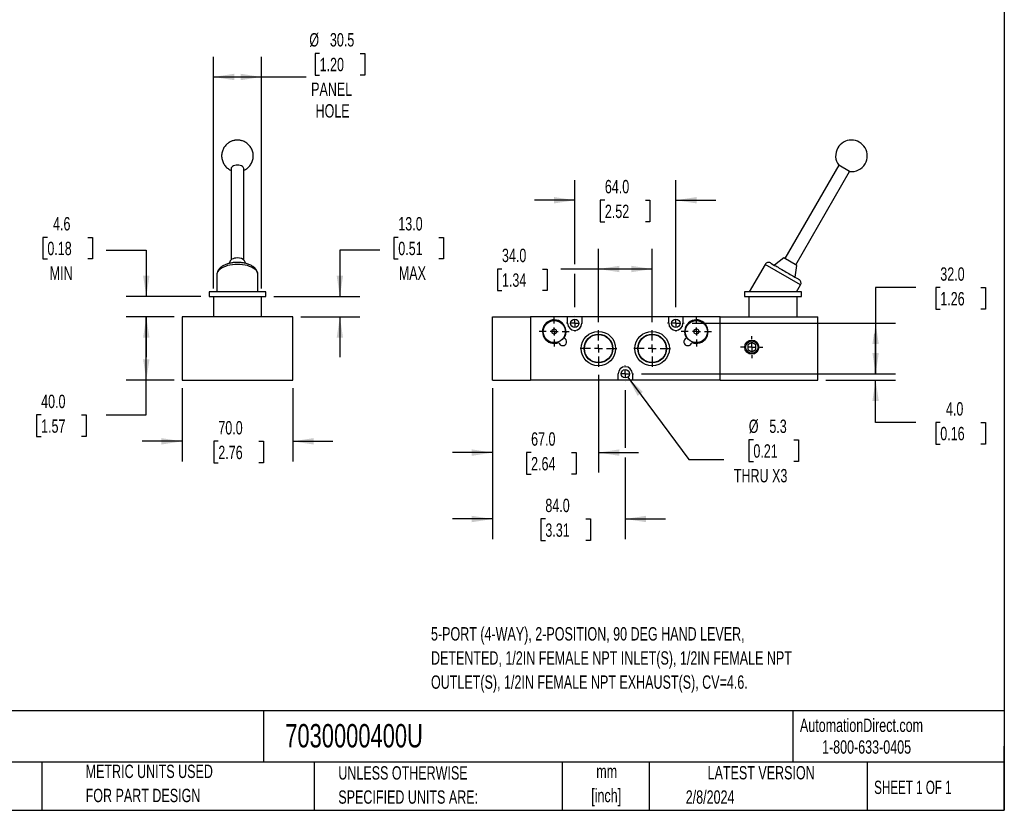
# Model space of a CAD drawing. Header units: millimetres. Extents: x 25 to 1092, y 25 to 838.
# Tile 2 of 3: x 469 to 1092, y 25 to 526. Entities that reach past the tile are written whole.
import ezdxf

# ---------------------------------------------------------------- set-up
doc = ezdxf.new("R2010")
doc.units = ezdxf.units.MM
doc.header["$LTSCALE"] = 4
doc.linetypes.add('CENTERX2', pattern=[20.32, 12.7, -2.54, 2.54, -2.54])
doc.layers.add('CENTER', color=40, linetype='CENTERX2')
doc.layers.add('DIMENSIONS', color=140, linetype='Continuous', lineweight=25)
doc.layers.add('TEXT', color=140, linetype='Continuous', lineweight=25)
doc.styles.add('SLDTEXTSTYLE0', font='TXT', dxfattribs={"width": 0.7})
doc.styles.add('SLDTEXTSTYLE1', font='TXT', dxfattribs={"width": 0.65})
doc.dimstyles.new('SLDDIMSTYLE1', dxfattribs={"dimtxt": 8.632031, "dimasz": 13.208, "dimexe": 0, "dimexo": 0.0625, "dimgap": 2.158008, "dimtad": 0, "dimtih": 1, "dimtoh": 1, "dimrnd": 1e-09, "dimzin": 12, "dimdsep": 46, "dimtxsty": 'SLDTEXTSTYLE0', "dimsah": 1, "dimcen": 0.09, "dimadec": 0, "dimazin": 3, "dimtfac": 1, "dimtofl": 0, "dimtmove": 0, "dimatfit": 3, "dimfxl": 0, "dimfrac": 2, "dimtolj": 1, "dimtzin": 12, "dimarcsym": 0})
doc.dimstyles.new('SLDDIMSTYLE2', dxfattribs={"dimtxt": 8.632031, "dimasz": 13.208, "dimexe": 0, "dimexo": 0.0625, "dimgap": 2.158008, "dimtad": 0, "dimtih": 1, "dimtoh": 1, "dimrnd": 1e-09, "dimzin": 4, "dimdsep": 46, "dimtxsty": 'SLDTEXTSTYLE0', "dimsah": 1, "dimcen": 0.09, "dimadec": 0, "dimazin": 1, "dimtfac": 1, "dimtmove": 0, "dimatfit": 0, "dimfxl": 0, "dimfrac": 2, "dimtolj": 1, "dimtzin": 12, "dimarcsym": 0})
doc.dimstyles.new('SLDDIMSTYLE3', dxfattribs={"dimtxt": 8.632031, "dimasz": 13.208, "dimexe": 0, "dimexo": 0.0625, "dimgap": 2.158008, "dimtad": 0, "dimtih": 1, "dimtoh": 1, "dimrnd": 1e-09, "dimzin": 4, "dimdsep": 46, "dimtxsty": 'SLDTEXTSTYLE0', "dimsah": 1, "dimcen": 0.09, "dimadec": 0, "dimazin": 1, "dimtfac": 1, "dimtofl": 0, "dimtmove": 0, "dimatfit": 3, "dimfxl": 0, "dimfrac": 2, "dimtolj": 1, "dimtzin": 12, "dimarcsym": 0})
doc.dimstyles.new('SLDDIMSTYLE5', dxfattribs={"dimtxt": 8.632031, "dimasz": 13.208, "dimexe": 0, "dimexo": 0.0625, "dimgap": 2.158008, "dimtad": 0, "dimtih": 1, "dimtoh": 1, "dimrnd": 1e-09, "dimzin": 12, "dimdsep": 46, "dimtxsty": 'SLDTEXTSTYLE0', "dimsah": 1, "dimcen": 0.09, "dimadec": 0, "dimazin": 3, "dimtfac": 1, "dimtmove": 0, "dimatfit": 0, "dimfxl": 0, "dimfrac": 2, "dimtolj": 1, "dimtzin": 12, "dimarcsym": 0})
doc.dimstyles.new('SLDDIMSTYLE6', dxfattribs={"dimtxt": 8.632031, "dimasz": 13.208, "dimexe": 0, "dimexo": 0.0625, "dimgap": 2.158008, "dimtad": 0, "dimtih": 1, "dimtoh": 1, "dimrnd": 1e-09, "dimzin": 12, "dimdsep": 46, "dimtxsty": 'SLDTEXTSTYLE0', "dimsah": 1, "dimcen": 0, "dimadec": 0, "dimazin": 3, "dimtfac": 1, "dimtofl": 0, "dimtmove": 0, "dimatfit": 3, "dimfxl": 0, "dimfrac": 2, "dimtolj": 1, "dimtzin": 12, "dimarcsym": 0})

# ---------------------------------------------------------------- blocks, each defined once
blk = doc.blocks.new('_D_8')
at = {"layer": 'DIMENSIONS'}
for p, q in [((571.55, 292.92), (571.55, 246.51)), ((641.55, 292.92), (641.55, 246.51)), ((571.55, 259.21), (546.15, 259.21)), ((594.44, 259.21), (591.54, 259.21)), ((591.54, 259.21), (591.54, 245.49)), ((620.09, 259.21), (622.99, 259.21)), ((622.99, 259.21), (622.99, 245.49)), ((641.55, 259.21), (666.95, 259.21)), ((591.54, 245.49), (594.44, 245.49)), ((622.99, 245.49), (620.09, 245.49))]:
    blk.add_line(p, q, dxfattribs=at)
for points in [[(571.55, 259.21), (558.34, 261.24), (558.34, 257.18)], [(641.55, 259.21), (654.76, 257.18), (654.76, 261.24)]]:
    blk.add_solid(points, dxfattribs=at)
at = {"layer": 'DIMENSIONS', "char_height": 8.467, "attachment_point": 1, "style": 'SLDTEXTSTYLE0'}
for s, insert in [('70.0', (594.44, 272.06)), ('2.76', (594.44, 256.41))]:
    blk.add_mtext(s, dxfattribs=dict(at, insert=insert))
blk = doc.blocks.new('_D_9')
at = {"layer": 'DIMENSIONS'}
for p, q in [((566.47, 338), (536.13, 338)), ((548.83, 298), (548.83, 338)), ((566.47, 298), (536.13, 298)), ((548.83, 275.91), (548.83, 298)), ((482.22, 275.91), (479.32, 275.91)), ((479.32, 275.91), (479.32, 262.19)), ((507.87, 275.91), (510.77, 275.91)), ((510.77, 275.91), (510.77, 262.19)), ((523.43, 275.91), (548.83, 275.91)), ((479.32, 262.19), (482.22, 262.19)), ((510.77, 262.19), (507.87, 262.19))]:
    blk.add_line(p, q, dxfattribs=at)
for points in [[(548.83, 338), (546.79, 324.79), (550.86, 324.79)], [(548.83, 298), (550.86, 311.2), (546.79, 311.2)]]:
    blk.add_solid(points, dxfattribs=at)
at = {"layer": 'DIMENSIONS', "char_height": 8.467, "attachment_point": 1, "style": 'SLDTEXTSTYLE0'}
for s, insert in [('40.0', (482.22, 288.75)), ('1.57', (482.22, 273.1))]:
    blk.add_mtext(s, dxfattribs=dict(at, insert=insert))
blk = doc.blocks.new('_D_10')
at = {"layer": 'DIMENSIONS'}
for p, q in [((486.18, 388.46), (483.28, 388.46)), ((483.28, 388.46), (483.28, 374.74)), ((511.83, 388.46), (514.73, 388.46)), ((514.73, 388.46), (514.73, 374.74)), ((523.43, 380.38), (548.83, 380.38)), ((548.83, 380.38), (548.83, 351)), ((483.28, 374.74), (486.18, 374.74)), ((514.73, 374.74), (511.83, 374.74)), ((583.47, 351), (536.13, 351)), ((566.47, 338), (536.13, 338)), ((548.83, 338), (548.83, 312.6))]:
    blk.add_line(p, q, dxfattribs=at)
for points in [[(548.83, 351), (550.86, 364.2), (546.79, 364.2)], [(548.83, 338), (546.79, 324.79), (550.86, 324.79)]]:
    blk.add_solid(points, dxfattribs=at)
at = {"layer": 'DIMENSIONS', "char_height": 8.467, "attachment_point": 1, "style": 'SLDTEXTSTYLE0'}
for s, insert in [('4.6', (489.77, 401.3)), ('0.18', (486.18, 385.65)), ('MIN', (487.64, 370))]:
    blk.add_mtext(s, dxfattribs=dict(at, insert=insert))
blk = doc.blocks.new('_D_11')
at = {"layer": 'DIMENSIONS'}
for p, q in [((708.41, 388.46), (705.51, 388.46)), ((705.51, 388.46), (705.51, 374.74)), ((734.06, 388.46), (736.96, 388.46)), ((736.96, 388.46), (736.96, 374.74)), ((696.82, 380.38), (671.42, 380.38)), ((671.42, 380.38), (671.42, 351)), ((705.51, 374.74), (708.41, 374.74)), ((736.96, 374.74), (734.06, 374.74)), ((629.63, 351), (684.12, 351)), ((646.63, 338), (684.12, 338)), ((671.42, 338), (671.42, 312.6))]:
    blk.add_line(p, q, dxfattribs=at)
for points in [[(671.42, 351), (673.45, 364.2), (669.39, 364.2)], [(671.42, 338), (669.39, 324.79), (673.45, 324.79)]]:
    blk.add_solid(points, dxfattribs=at)
at = {"layer": 'DIMENSIONS', "char_height": 8.467, "attachment_point": 1, "style": 'SLDTEXTSTYLE0'}
for s, insert in [('13.0', (708.41, 401.3)), ('0.51', (708.41, 385.65)), ('MAX', (708.76, 370))]:
    blk.add_mtext(s, dxfattribs=dict(at, insert=insert))
blk = doc.blocks.new('_D_12')
at = {"layer": 'DIMENSIONS'}
for p, q in [((591.3, 356.08), (591.3, 502.78)), ((621.8, 356.08), (621.8, 502.78)), ((658.59, 505.01), (655.69, 505.01)), ((655.69, 505.01), (655.69, 491.29)), ((684.24, 505.01), (687.14, 505.01)), ((687.14, 505.01), (687.14, 491.29)), ((591.3, 490.08), (621.8, 490.08)), ((621.8, 490.08), (650.15, 490.08)), ((655.69, 491.29), (658.59, 491.29)), ((687.14, 491.29), (684.24, 491.29))]:
    blk.add_line(p, q, dxfattribs=at)
for points in [[(591.3, 490.08), (604.51, 488.05), (604.51, 492.11)], [(621.8, 490.08), (608.59, 492.11), (608.59, 488.05)]]:
    blk.add_solid(points, dxfattribs=at)
at = {"layer": 'DIMENSIONS', "char_height": 8.467, "attachment_point": 1, "style": 'SLDTEXTSTYLE0'}
for s, insert in [('%%c', (652.08, 517.86)), ('30.5', (665.11, 517.86)), ('1.20', (658.59, 502.21)), ('PANEL', (653.22, 486.56)), ('HOLE', (656.02, 472.84))]:
    blk.add_mtext(s, dxfattribs=dict(at, insert=insert))
blk = doc.blocks.new('_D_13')
at = {"layer": 'DIMENSIONS'}
for p, q in [((835.17, 301.27), (835.17, 239.36)), ((768.17, 292.92), (768.17, 239.36)), ((768.17, 252.06), (742.77, 252.06)), ((792.53, 252.06), (789.63, 252.06)), ((789.63, 252.06), (789.63, 238.34)), ((818.18, 252.06), (821.07, 252.06)), ((821.07, 252.06), (821.07, 238.34)), ((835.17, 252.06), (860.57, 252.06)), ((789.63, 238.34), (792.53, 238.34)), ((821.07, 238.34), (818.18, 238.34))]:
    blk.add_line(p, q, dxfattribs=at)
for points in [[(768.17, 252.06), (754.97, 254.1), (754.97, 250.03)], [(835.17, 252.06), (848.38, 250.03), (848.38, 254.1)]]:
    blk.add_solid(points, dxfattribs=at)
at = {"layer": 'DIMENSIONS', "char_height": 8.467, "attachment_point": 1, "style": 'SLDTEXTSTYLE0'}
for s, insert in [('67.0', (792.53, 264.91)), ('2.64', (792.53, 249.26))]:
    blk.add_mtext(s, dxfattribs=dict(at, insert=insert))
blk = doc.blocks.new('_D_14')
at = {"layer": 'DIMENSIONS'}
for p, q in [((768.17, 292.92), (768.17, 197.3)), ((852.17, 291.73), (852.17, 255.11)), ((852.17, 249.02), (852.17, 197.3)), ((768.17, 210), (742.77, 210)), ((801.55, 210), (798.66, 210)), ((798.66, 210), (798.66, 196.28)), ((827.2, 210), (830.1, 210)), ((830.1, 210), (830.1, 196.28)), ((852.17, 210), (877.57, 210)), ((798.66, 196.28), (801.55, 196.28)), ((830.1, 196.28), (827.2, 196.28))]:
    blk.add_line(p, q, dxfattribs=at)
for points in [[(768.17, 210), (754.97, 212.03), (754.97, 207.96)], [(852.17, 210), (865.38, 207.96), (865.38, 212.03)]]:
    blk.add_solid(points, dxfattribs=at)
at = {"layer": 'DIMENSIONS', "char_height": 8.467, "attachment_point": 1, "style": 'SLDTEXTSTYLE0'}
for s, insert in [('84.0', (801.55, 222.84)), ('3.31', (801.55, 207.19))]:
    blk.add_mtext(s, dxfattribs=dict(at, insert=insert))
blk = doc.blocks.new('_D_15')
at = {"layer": 'DIMENSIONS'}
for p, q in [((835.17, 334.72), (835.17, 381.1)), ((869.17, 334.72), (869.17, 381.1)), ((774.06, 368.4), (771.16, 368.4)), ((771.16, 368.4), (771.16, 354.68)), ((799.71, 368.4), (802.61, 368.4)), ((802.61, 368.4), (802.61, 354.68)), ((835.17, 368.4), (811.41, 368.4)), ((869.17, 368.4), (835.17, 368.4)), ((771.16, 354.68), (774.06, 354.68)), ((802.61, 354.68), (799.71, 354.68))]:
    blk.add_line(p, q, dxfattribs=at)
for points in [[(835.17, 368.4), (848.38, 366.37), (848.38, 370.43)], [(869.17, 368.4), (855.97, 370.43), (855.97, 366.37)]]:
    blk.add_solid(points, dxfattribs=at)
at = {"layer": 'DIMENSIONS', "char_height": 8.467, "attachment_point": 1, "style": 'SLDTEXTSTYLE0'}
for s, insert in [('34.0', (774.06, 381.25)), ('1.34', (774.06, 365.6))]:
    blk.add_mtext(s, dxfattribs=dict(at, insert=insert))
blk = doc.blocks.new('_D_16')
at = {"layer": 'DIMENSIONS'}
for p, q in [((820.17, 371.45), (820.17, 424.68)), ((884.17, 344.27), (884.17, 424.68)), ((820.17, 411.98), (794.77, 411.98)), ((839.23, 411.98), (836.33, 411.98)), ((836.33, 411.98), (836.33, 398.26)), ((864.88, 411.98), (867.77, 411.98)), ((867.77, 411.98), (867.77, 398.26)), ((884.17, 411.98), (909.57, 411.98)), ((836.33, 398.26), (839.23, 398.26)), ((867.77, 398.26), (864.88, 398.26)), ((820.17, 344.27), (820.17, 365.35))]:
    blk.add_line(p, q, dxfattribs=at)
for points in [[(820.17, 411.98), (806.97, 414.01), (806.97, 409.94)], [(884.17, 411.98), (897.38, 409.94), (897.38, 414.01)]]:
    blk.add_solid(points, dxfattribs=at)
at = {"layer": 'DIMENSIONS', "char_height": 8.467, "attachment_point": 1, "style": 'SLDTEXTSTYLE0'}
for s, insert in [('64.0', (839.23, 424.82)), ('2.52', (839.23, 409.17))]:
    blk.add_mtext(s, dxfattribs=dict(at, insert=insert))
blk = doc.blocks.new('_D_17')
at = {"layer": 'DIMENSIONS'}
for p, q in [((1036.09, 356.61), (1010.69, 356.61)), ((1010.69, 356.61), (1010.69, 334)), ((1051.65, 356.61), (1048.75, 356.61)), ((1048.75, 356.61), (1048.75, 342.89)), ((1077.3, 356.61), (1080.2, 356.61)), ((1080.2, 356.61), (1080.2, 342.89)), ((1048.75, 342.89), (1051.65, 342.89)), ((1080.2, 342.89), (1077.3, 342.89)), ((894.44, 334), (1023.39, 334)), ((1010.69, 334), (1010.69, 302)), ((862.44, 302), (1023.39, 302))]:
    blk.add_line(p, q, dxfattribs=at)
for points in [[(1010.69, 334), (1008.66, 320.79), (1012.73, 320.79)], [(1010.69, 302), (1012.73, 315.2), (1008.66, 315.2)]]:
    blk.add_solid(points, dxfattribs=at)
at = {"layer": 'DIMENSIONS', "char_height": 8.467, "attachment_point": 1, "style": 'SLDTEXTSTYLE0'}
for s, insert in [('32.0', (1051.65, 369.45)), ('1.26', (1051.65, 353.8))]:
    blk.add_mtext(s, dxfattribs=dict(at, insert=insert))
blk = doc.blocks.new('_D_18')
at = {"layer": 'DIMENSIONS'}
for p, q in [((1010.69, 302), (1010.69, 327.4)), ((862.44, 302), (1023.39, 302)), ((979.25, 298), (1023.39, 298)), ((1010.69, 271.16), (1010.69, 298)), ((1036.09, 271.16), (1010.69, 271.16)), ((1051.65, 271.16), (1048.75, 271.16)), ((1048.75, 271.16), (1048.75, 257.44)), ((1077.3, 271.16), (1080.2, 271.16)), ((1080.2, 271.16), (1080.2, 257.44)), ((1048.75, 257.44), (1051.65, 257.44)), ((1080.2, 257.44), (1077.3, 257.44))]:
    blk.add_line(p, q, dxfattribs=at)
for points in [[(1010.69, 302), (1012.73, 315.2), (1008.66, 315.2)], [(1010.69, 298), (1008.66, 284.79), (1012.73, 284.79)]]:
    blk.add_solid(points, dxfattribs=at)
at = {"layer": 'DIMENSIONS', "char_height": 8.467, "attachment_point": 1, "style": 'SLDTEXTSTYLE0'}
for s, insert in [('4.0', (1055.24, 284.01)), ('0.16', (1051.65, 268.35))]:
    blk.add_mtext(s, dxfattribs=dict(at, insert=insert))
blk = doc.blocks.new('_D_19')
at = {"layer": 'DIMENSIONS'}
for p, q in [((853.75, 299.86), (892.33, 247.6)), ((933.3, 260.14), (930.4, 260.14)), ((930.4, 260.14), (930.4, 246.42)), ((958.95, 260.14), (961.85, 260.14)), ((961.85, 260.14), (961.85, 246.42)), ((892.33, 247.6), (914.56, 247.6)), ((930.4, 246.42), (933.3, 246.42)), ((961.85, 246.42), (958.95, 246.42))]:
    blk.add_line(p, q, dxfattribs=at)
blk.add_solid([(853.75, 299.86), (859.96, 288.03), (863.23, 290.45)], dxfattribs=at)
at = {"layer": 'DIMENSIONS', "char_height": 8.467, "attachment_point": 1, "style": 'SLDTEXTSTYLE0'}
for s, insert in [('%%c', (930.38, 272.98)), ('5.3', (943.41, 272.98)), ('0.21', (933.3, 257.33)), ('THRU X3', (920.91, 241.68))]:
    blk.add_mtext(s, dxfattribs=dict(at, insert=insert))
blk = doc.blocks.new('SW_CENTERMARKSYMBOL_7')
at = {"layer": 'CENTER', "color": 0}
for p, q in [((0, 5.08), (0, 9.54)), ((-5.08, 0), (-9.54, 0)), ((0, 0), (-2.54, 0)), ((0, 0), (0, 2.54)), ((0, 0), (0, -2.54)), ((0, 0), (2.54, 0)), ((5.08, 0), (9.54, 0)), ((0, -5.08), (0, -9.54))]:
    blk.add_line(p, q, dxfattribs=at)
blk = doc.blocks.new('SW_CENTERMARKSYMBOL_8')
at = {"layer": 'CENTER', "color": 0}
for p, q in [((0, 5.08), (0, 9.54)), ((-5.08, 0), (-9.54, 0)), ((0, 0), (-2.54, 0)), ((0, 0), (0, 2.54)), ((0, 0), (0, -2.54)), ((0, 0), (2.54, 0)), ((5.08, 0), (9.54, 0)), ((0, -5.08), (0, -9.54))]:
    blk.add_line(p, q, dxfattribs=at)
blk = doc.blocks.new('SW_CENTERMARKSYMBOL_9')
at = {"layer": 'CENTER', "color": 0}
for p, q in [((0, 5.08), (0, 11.64)), ((-5.08, 0), (-11.64, 0)), ((0, 0), (-2.54, 0)), ((0, 0), (0, 2.54)), ((0, 0), (0, -2.54)), ((0, 0), (2.54, 0)), ((5.08, 0), (11.64, 0)), ((0, -5.08), (0, -11.64))]:
    blk.add_line(p, q, dxfattribs=at)
blk = doc.blocks.new('SW_CENTERMARKSYMBOL_10')
at = {"layer": 'CENTER', "color": 0}
for p, q in [((0, 5.08), (0, 11.64)), ((-5.08, 0), (-11.64, 0)), ((0, 0), (-2.54, 0)), ((0, 0), (0, 2.54)), ((0, 0), (0, -2.54)), ((0, 0), (2.54, 0)), ((5.08, 0), (11.64, 0)), ((0, -5.08), (0, -11.64))]:
    blk.add_line(p, q, dxfattribs=at)
blk = doc.blocks.new('SW_CENTERMARKSYMBOL_11')
at = {"layer": 'CENTER', "color": 0}
for p, q in [((-5.08, 0), (-5.19, 0)), ((0, 0), (-2.54, 0)), ((0, 5.08), (0, 5.19)), ((0, 0), (0, 2.54)), ((0, 0), (0, -2.54)), ((0, 0), (2.54, 0)), ((5.08, 0), (5.19, 0)), ((0, -5.08), (0, -5.19))]:
    blk.add_line(p, q, dxfattribs=at)
blk = doc.blocks.new('SW_CENTERMARKSYMBOL_12')
at = {"layer": 'CENTER', "color": 0}
for p, q in [((-5.08, 0), (-5.19, 0)), ((0, 0), (-2.54, 0)), ((0, 5.08), (0, 5.19)), ((0, 0), (0, 2.54)), ((0, 0), (0, -2.54)), ((0, 0), (2.54, 0)), ((5.08, 0), (5.19, 0)), ((0, -5.08), (0, -5.19))]:
    blk.add_line(p, q, dxfattribs=at)
blk = doc.blocks.new('SW_CENTERMARKSYMBOL_13')
at = {"layer": 'CENTER', "color": 0}
for p, q in [((-5.08, 0), (-5.19, 0)), ((0, 0), (-2.54, 0)), ((0, 5.08), (0, 5.19)), ((0, 0), (0, 2.54)), ((0, 0), (0, -2.54)), ((0, 0), (2.54, 0)), ((5.08, 0), (5.19, 0)), ((0, -5.08), (0, -5.19))]:
    blk.add_line(p, q, dxfattribs=at)
blk = doc.blocks.new('SW_CENTERMARKSYMBOL_14')
at = {"layer": 'CENTER', "color": 0}
for p, q in [((0, 5.08), (0, 7.04)), ((-5.08, 0), (-7.04, 0)), ((0, 0), (-2.54, 0)), ((0, 0), (0, 2.54)), ((0, 0), (0, -2.54)), ((0, 0), (2.54, 0)), ((5.08, 0), (7.04, 0)), ((0, -5.08), (0, -7.04))]:
    blk.add_line(p, q, dxfattribs=at)

msp = doc.modelspace()

# ---------------------------------------------------------------- linework, layer by layer
for p, q in [((602.551267, 432.141937), (602.551267, 374.255667)), ((610.551267, 374.255667), (610.551267, 432.141937)), ((987.327027, 434.141937), (953.209603, 375.048825)), ((994.255231, 430.141937), (987.327027, 434.141937)), ((960.137806, 371.048825), (994.255231, 430.141937)), ((952.627793, 375.384733), (946.678514, 370.736647)), ((960.719616, 370.712917), (952.627793, 375.384733)), ((602.00833, 373.59371), (601.209795, 371.929277)), ((611.895866, 371.922758), (611.094203, 373.59371)), ((940.665374, 371.321583), (930.662598, 353.996266)), ((963.182035, 358.321583), (940.665374, 371.321583)), ((959.668895, 363.236647), (960.719616, 370.712917)), ((593.551267, 364.821583), (593.551267, 353.996266)), ((619.551267, 353.996266), (619.551267, 364.821583)), ((960.684812, 353.996266), (963.182035, 358.321583)), ((588.551267, 353.996266), (588.551267, 350.996266)), ((624.551267, 353.996266), (588.551267, 353.996266)), ((588.551267, 350.996266), (624.551267, 350.996266)), ((591.301267, 350.996266), (591.301267, 337.996266)), ((621.801267, 337.996266), (621.801267, 350.996266)), ((624.551267, 350.996266), (624.551267, 353.996266)), ((927.673705, 353.996266), (927.673705, 350.996266)), ((963.673705, 353.996266), (927.673705, 353.996266)), ((927.673705, 350.996266), (963.673705, 350.996266)), ((930.423705, 350.996266), (930.423705, 337.996266)), ((960.923705, 337.996266), (960.923705, 350.996266)), ((963.673705, 350.996266), (963.673705, 353.996266)), ((641.551267, 337.996266), (571.551267, 337.996266)), ((571.551267, 337.996266), (571.551267, 297.996266)), ((641.551267, 297.996266), (641.551267, 337.996266)), ((768.173705, 297.996266), (768.173705, 337.996266)), ((768.173705, 337.996266), (792.173705, 337.996266)), ((792.173705, 337.996266), (792.173705, 297.996266)), ((815.673705, 337.996266), (792.173705, 337.996266)), ((815.673705, 333.996266), (815.673705, 337.996266)), ((824.673705, 337.996266), (815.673705, 337.996266)), ((824.673705, 337.996266), (824.673705, 333.996266)), ((879.673705, 337.996266), (824.673705, 337.996266)), ((879.673705, 333.996266), (879.673705, 337.996266)), ((888.673705, 337.996266), (879.673705, 337.996266)), ((888.673705, 337.996266), (888.673705, 333.996266)), ((912.173705, 337.996266), (888.673705, 337.996266)), ((912.173705, 297.996266), (912.173705, 337.996266)), ((912.173705, 337.996266), (974.173705, 337.996266)), ((974.173705, 297.996266), (974.173705, 337.996266)), ((807.173705, 330.468317), (805.673705, 329.602291)), ((805.673705, 329.602291), (805.673705, 327.87024)), ((805.673705, 327.87024), (807.173705, 327.004215)), ((808.673705, 329.602291), (807.173705, 330.468317)), ((807.173705, 327.004215), (808.673705, 327.87024)), ((808.673705, 327.87024), (808.673705, 329.602291)), ((897.173705, 330.468317), (895.673705, 329.602291)), ((895.673705, 329.602291), (895.673705, 327.87024)), ((895.673705, 327.87024), (897.173705, 327.004215)), ((898.673705, 329.602291), (897.173705, 330.468317)), ((897.173705, 327.004215), (898.673705, 327.87024)), ((898.673705, 327.87024), (898.673705, 329.602291)), ((932.273705, 321.783017), (929.773705, 320.339642)), ((929.773705, 320.339642), (929.773705, 317.45289)), ((934.773705, 320.339642), (932.273705, 321.783017)), ((934.773705, 317.45289), (934.773705, 320.339642)), ((929.773705, 317.45289), (932.273705, 316.009515)), ((932.273705, 316.009515), (934.773705, 317.45289)), ((847.673705, 297.996266), (847.673705, 301.996266)), ((856.673705, 301.996266), (856.673705, 297.996266)), ((571.551267, 297.996266), (641.551267, 297.996266)), ((768.173705, 297.996266), (792.173705, 297.996266)), ((847.673705, 297.996266), (792.173705, 297.996266)), ((856.673705, 297.996266), (847.673705, 297.996266)), ((912.173705, 297.996266), (856.673705, 297.996266)), ((912.173705, 297.996266), (974.173705, 297.996266))]:
    msp.add_line(p, q)
at = {"flags": 128}
for points in [[(606.551267, 434.141937), (605.661183, 434.091793), (604.815732, 433.943875), (604.057307, 433.7056), (603.423941, 433.388917), (602.947391, 433.009705), (602.651555, 432.586979), (602.551267, 432.141937)], [(610.551267, 432.141937), (610.450978, 432.586979), (610.155142, 433.009705), (609.678593, 433.388917), (609.045226, 433.7056), (608.286802, 433.943875), (607.44135, 434.091793), (606.551267, 434.141937)], [(606.551267, 375.384733), (605.579941, 375.333688), (604.651068, 375.182783), (603.805242, 374.938614), (603.07943, 374.611852), (602.505355, 374.216779), (602.108105, 373.77066), (602.00833, 373.59371)], [(606.551267, 371.321583), (604.921935, 371.270329), (603.318298, 371.117374), (601.765647, 370.865131), (600.288469, 370.517577), (598.910058, 370.080194), (597.652154, 369.55988), (596.534595, 368.964839), (595.575004, 368.304458), (594.788515, 367.589149), (594.187532, 366.830194), (593.781532, 366.039562), (593.576919, 365.229722), (593.551267, 364.821583)], [(619.551267, 364.821583), (619.525614, 365.229722), (619.321001, 366.039562), (618.915001, 366.830194), (618.314018, 367.589149), (617.52753, 368.304458), (616.567939, 368.964839), (615.450379, 369.55988), (614.192475, 370.080194), (612.814064, 370.517577), (611.336886, 370.865131), (609.784235, 371.117374), (608.180599, 371.270329), (606.551267, 371.321583)]]:
    msp.add_lwpolyline(points, dxfattribs=at)
for centre, radius in [((807.173705, 328.736266), 7), ((820.173705, 333.996266), 2.65), ((884.173705, 333.996266), 2.65), ((897.173705, 328.736266), 7), ((835.173705, 317.996266), 10.9), ((835.173705, 317.996266), 9.103191), ((835.173705, 317.996266), 8.879339), ((869.173705, 317.996266), 10.9), ((869.173705, 317.996266), 9.103191), ((869.173705, 317.996266), 8.879339), ((932.273705, 318.896266), 4.5), ((932.273705, 318.896266), 3.97), ((852.173705, 301.996266), 2.65)]:
    msp.add_circle(centre, radius)
for centre, radius, start, end in [((995.373705, 440.079191), 10, 330, 150), ((995.373705, 440.079191), 10, 150, 216.421821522), ((995.373705, 440.079191), 10, 263.578178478, 330), ((607.125687, 370.184655), 5.231708, 40.663403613, 96.303558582), ((942.830438, 370.071583), 2.5, 60, 150), ((961.016971, 359.571583), 2.5, 330, 60), ((807.173705, 328.736266), 7.46, 326.958188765, 293.056196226), ((820.173705, 333.996266), 4.5, 180, 0), ((884.173705, 333.996266), 4.5, 180, 0), ((897.173705, 328.736266), 7.46, 246.943803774, 213.041811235), ((812.553705, 322.326266), 2.5, 190.465392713, 69.548992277), ((891.793705, 322.326266), 2.5, 110.451007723, 349.534607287), ((852.173705, 301.996266), 4.5, 0, 180)]:
    msp.add_arc(centre, radius, start, end)
for points, knots in [([(610.551267, 430.925683), (610.788611, 431.031193), (611.363408, 431.286714), (612.22642, 431.822833), (613.138821, 432.524301), (613.987811, 433.357665), (614.750719, 434.310474), (615.404445, 435.372873), (615.929346, 436.529788), (616.308416, 437.76377), (616.527726, 439.054919), (616.576387, 440.381634), (616.446468, 441.721119), (616.132741, 443.049871), (615.649582, 444.29896), (615.022297, 445.443349), (614.280628, 446.465632), (613.419908, 447.38304), (612.458419, 448.179831), (611.421835, 448.841158), (610.357627, 449.350302), (609.374308, 449.688497), (608.493538, 449.899847), (607.583001, 450.041883), (606.474259, 450.105621), (605.444909, 450.034489), (604.50125, 449.876474), (603.701591, 449.680393), (602.768928, 449.354823), (601.820706, 448.911614), (600.875042, 448.337949), (599.964014, 447.633405), (599.114638, 446.800906), (598.351838, 445.847856), (597.698082, 444.785524), (597.173189, 443.62859), (596.794117, 442.394613), (596.574808, 441.103462), (596.526146, 439.776748), (596.656066, 438.437265), (596.96979, 437.108507), (597.452958, 435.859437), (598.080213, 434.714981), (598.821993, 433.692946), (599.682299, 432.774616), (600.645317, 431.981231), (601.604055, 431.354697), (602.265126, 431.056402), (602.551267, 430.927286)], [0, 0, 0, 0, 0.01427192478, 0.03456359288, 0.05567559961, 0.07746080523, 0.0998089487, 0.1226351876, 0.14587499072, 0.16948128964, 0.19342316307, 0.21768573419, 0.24227141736, 0.26720310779, 0.29253063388, 0.31567800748, 0.33877766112, 0.36179587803, 0.38467013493, 0.40726553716, 0.42923712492, 0.4493865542, 0.4643272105, 0.47899152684, 0.50000896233, 0.52526603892, 0.53552451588, 0.55260479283, 0.5704688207, 0.58976186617, 0.61005353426, 0.63116554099, 0.65295074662, 0.67529889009, 0.69812512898, 0.72136493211, 0.74497123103, 0.76891310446, 0.79317567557, 0.81776135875, 0.84269304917, 0.86802057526, 0.89116794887, 0.9142676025, 0.93728581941, 0.96016007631, 0.98275547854, 1, 1, 1, 1]), ([(606.551267, 372.571583), (606.0424, 372.562567), (605.325972, 372.549873), (604.278014, 372.465225), (603.392697, 372.363892), (602.362386, 372.195821), (601.315751, 371.969828), (600.265058, 371.679427), (599.236218, 371.32385), (598.246985, 370.901784), (597.312279, 370.411803), (596.446, 369.852292), (595.662961, 369.22234), (594.978622, 368.522835), (594.409874, 367.757058), (593.967152, 366.930299), (593.679491, 366.050006), (593.54368, 365.33704), (593.56506, 364.927389), (593.570345, 364.826127)], [0, 0, 0, 0, 0.0783900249, 0.1103643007, 0.1632074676, 0.2177311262, 0.2759186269, 0.3363155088, 0.3984083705, 0.4618178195, 0.52630122, 0.59165175, 0.6574748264, 0.7231593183, 0.788130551, 0.8521364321, 0.9155084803, 0.9791145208, 1, 1, 1, 1]), ([(619.532159, 364.817953), (619.532005, 365.032529), (619.531615, 365.578185), (619.324384, 366.419531), (618.951395, 367.316535), (618.424338, 368.151325), (617.747511, 368.934548), (616.930442, 369.653008), (615.994028, 370.295184), (614.962366, 370.854674), (613.858281, 371.330373), (612.70362, 371.723295), (611.530343, 372.033191), (610.385346, 372.261038), (609.359201, 372.408698), (608.406365, 372.503353), (607.498119, 372.560613), (606.865435, 372.567943), (606.551267, 372.571583)], [0, 0, 0, 0, 0.0441297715, 0.1122198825, 0.1768811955, 0.2441262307, 0.3142233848, 0.3864456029, 0.4593493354, 0.5315628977, 0.6024835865, 0.6719203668, 0.7392246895, 0.8024167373, 0.8593066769, 0.9025272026, 0.9515984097, 1, 1, 1, 1]), ([(944.080438, 372.236647), (944.080438, 372.236647), (945.038524, 371.683496), (948.449064, 369.714419), (950.762089, 368.378994), (955.585321, 365.5943), (957.898345, 364.258874), (961.308885, 362.289798), (962.266971, 361.736647), (962.266971, 361.736647)], [0, 0, 0, 0, 0.25, 0.25, 0.5, 0.5, 0.75, 0.75, 1, 1, 1, 1])]:
    msp.add_open_spline(points, degree=3, knots=knots)
at = {"layer": 'TEXT'}
for p, q in [((1092.2, 838.2), (1092.2, 25.4)), ((1092.2, 88.504431), (25.4, 88.504431)), ((623.035582, 88.504431), (623.035582, 55.88)), ((958.30151, 88.504431), (958.30151, 55.88)), ((1092.2, 25.4), (1092.2, 66.04)), ((1092.2, 55.88), (25.4, 55.88)), ((482.585911, 55.88), (482.585911, 25.4)), ((655.120709, 55.88), (655.120709, 25.4)), ((812.097218, 55.88), (812.097218, 25.4)), ((867.24839, 55.88), (867.24839, 25.4)), ((1005.394996, 55.88), (1005.394996, 25.4)), ((25.4, 25.4), (1092.2, 25.4))]:
    msp.add_line(p, q, dxfattribs=at)

# ---------------------------------------------------------------- block references
at = {"layer": 'CENTER'}
for name, p in [('SW_CENTERMARKSYMBOL_7', (807.173705, 328.736266)), ('SW_CENTERMARKSYMBOL_12', (820.173705, 333.996266)), ('SW_CENTERMARKSYMBOL_11', (884.173705, 333.996266)), ('SW_CENTERMARKSYMBOL_8', (897.173705, 328.736266)), ('SW_CENTERMARKSYMBOL_10', (835.173705, 317.996266)), ('SW_CENTERMARKSYMBOL_9', (869.173705, 317.996266)), ('SW_CENTERMARKSYMBOL_14', (932.273705, 318.896266)), ('SW_CENTERMARKSYMBOL_13', (852.173705, 301.996266))]:
    msp.add_blockref(name, p, dxfattribs=at)

# ---------------------------------------------------------------- texts
at = {"layer": 'TEXT'}
for s, insert, char_height, attachment_point, style in [('5-PORT (4-WAY), 2-POSITION, 90 DEG HAND LEVER,', (729.122819, 141.458457), 8.46666667, 1, 'SLDTEXTSTYLE0'), ('DETENTED, 1/2IN FEMALE NPT INLET(S), 1/2IN FEMALE NPT', (729.122819, 126.169567), 8.46666667, 1, 'SLDTEXTSTYLE0'), ('OUTLET(S), 1/2IN FEMALE NPT EXHAUST(S), CV=4.6.', (729.122819, 110.880679), 8.46666667, 1, 'SLDTEXTSTYLE0'), ('AutomationDirect.com', (962.779835, 83.506125), 8.46666667, 1, 'SLDTEXTSTYLE0'), ('7030000400U', (636.830888, 80.074193), 14.81666667, 1, 'SLDTEXTSTYLE0'), ('1-800-633-0405', (976.766319, 69.748095), 8.46666667, 1, 'SLDTEXTSTYLE0'), ('METRIC UNITS USED', (510.417338, 54.330166), 8.46666667, 1, 'SLDTEXTSTYLE0'), ('UNLESS OTHERWISE', (670.431652, 53.335951), 8.46666667, 1, 'SLDTEXTSTYLE0'), ('mm', (840.395487, 54.297913), 8.4666667, 2, 'SLDTEXTSTYLE0'), ('LATEST VERSION', (938.208526, 53.455975), 8.46666667, 2, 'SLDTEXTSTYLE0'), ('SHEET 1 OF 1', (1009.765143, 44.205962), 8.46666667, 1, 'SLDTEXTSTYLE1'), ('FOR PART DESIGN', (510.417338, 39.041276), 8.46666667, 1, 'SLDTEXTSTYLE0'), ('SPECIFIED UNITS ARE:', (670.431652, 38.047061), 8.46666667, 1, 'SLDTEXTSTYLE0'), ('[inch]', (840.060349, 39.009024), 8.4666667, 2, 'SLDTEXTSTYLE0'), ('2/8/2024', (890.451234, 38.053614), 8.4666667, 1, 'SLDTEXTSTYLE0')]:
    msp.add_mtext(s, dxfattribs=dict(at, insert=insert, char_height=char_height, attachment_point=attachment_point, style=style))

# ---------------------------------------------------------------- dimensions: what is measured, and where the dimension line sits
at = {"layer": 'DIMENSIONS'}
dim = msp.add_linear_dim(base=(621.801267, 490.079191), p1=(591.301267, 350.996266), p2=(621.801267, 350.996266), text='%%c<>\\PPANEL\\PHOLE', dimstyle='SLDDIMSTYLE1', dxfattribs=at)
dim.commit()
dim.dimension.update_dxf_attribs({"geometry": '_D_12', "text_midpoint": (671.419011, 490.079191), "dimtype": 160})
for base, p1, p2, dimstyle, picture, middle in [((884.173705, 411.976609), (820.173705, 339.186266), (884.173705, 339.186266), 'SLDDIMSTYLE2', '_D_16', (852.050561, 411.976609)), ((869.173705, 368.401193), (835.173705, 329.639457), (869.173705, 329.639457), 'SLDDIMSTYLE3', '_D_15', (786.88876, 368.401193)), ((835.173705, 252.063758), (768.173705, 297.996266), (835.173705, 306.353075), 'SLDDIMSTYLE2', '_D_13', (805.350485, 252.063758)), ((641.551267, 259.211601), (571.551267, 297.996266), (641.551267, 297.996266), 'SLDDIMSTYLE2', '_D_8', (607.264587, 259.211601)), ((852.173705, 209.996163), (768.173705, 297.996266), (852.173705, 296.806266), 'SLDDIMSTYLE2', '_D_14', (814.379117, 209.996163))]:
    dim = msp.add_linear_dim(base=base, p1=p1, p2=p2, dimstyle=dimstyle, dxfattribs=at)
    dim.commit()
    dim.dimension.update_dxf_attribs({"geometry": picture, "text_midpoint": middle, "dimtype": 160})
for base, p1, p2, text, dimstyle, picture, middle in [((548.826524, 350.996266), (571.551267, 337.996266), (588.551267, 350.996266), '<>\\PMIN', 'SLDDIMSTYLE5', '_D_10', (548.826524, 380.381271)), ((671.419011, 337.996266), (624.551267, 350.996266), (641.551267, 337.996266), '<>\\PMAX', 'SLDDIMSTYLE2', '_D_11', (671.419011, 380.381271))]:
    dim = msp.add_linear_dim(base=base, p1=p1, p2=p2, angle=90, text=text, dimstyle=dimstyle, dxfattribs=at)
    dim.commit()
    dim.dimension.update_dxf_attribs({"geometry": picture, "text_midpoint": middle, "dimtype": 160})
for base, p1, p2, dimstyle, picture, middle in [((1010.693253, 301.996266), (889.363705, 333.996266), (857.363705, 301.996266), 'SLDDIMSTYLE3', '_D_17', (1010.693253, 356.60603)), ((548.826524, 337.996266), (571.551267, 297.996266), (571.551267, 337.996266), 'SLDDIMSTYLE3', '_D_9', (548.826524, 275.908191)), ((1010.693253, 301.996266), (974.173705, 297.996266), (857.363705, 301.996266), 'SLDDIMSTYLE2', '_D_18', (1010.693253, 271.158656))]:
    dim = msp.add_linear_dim(base=base, p1=p1, p2=p2, angle=90, dimstyle=dimstyle, dxfattribs=at)
    dim.commit()
    dim.dimension.update_dxf_attribs({"geometry": picture, "text_midpoint": middle, "dimtype": 160})
dim = msp.add_diameter_dim_2p(p1=(850.599661, 304.12814), p2=(853.747748, 299.864392), text='<>\\PTHRU X3', dimstyle='SLDDIMSTYLE6', dxfattribs=at)
dim.commit()
dim.dimension.update_dxf_attribs({"geometry": '_D_19', "text_midpoint": (946.128961, 252.063758), "dimtype": 163})

doc.saveas('drawing.dxf')
